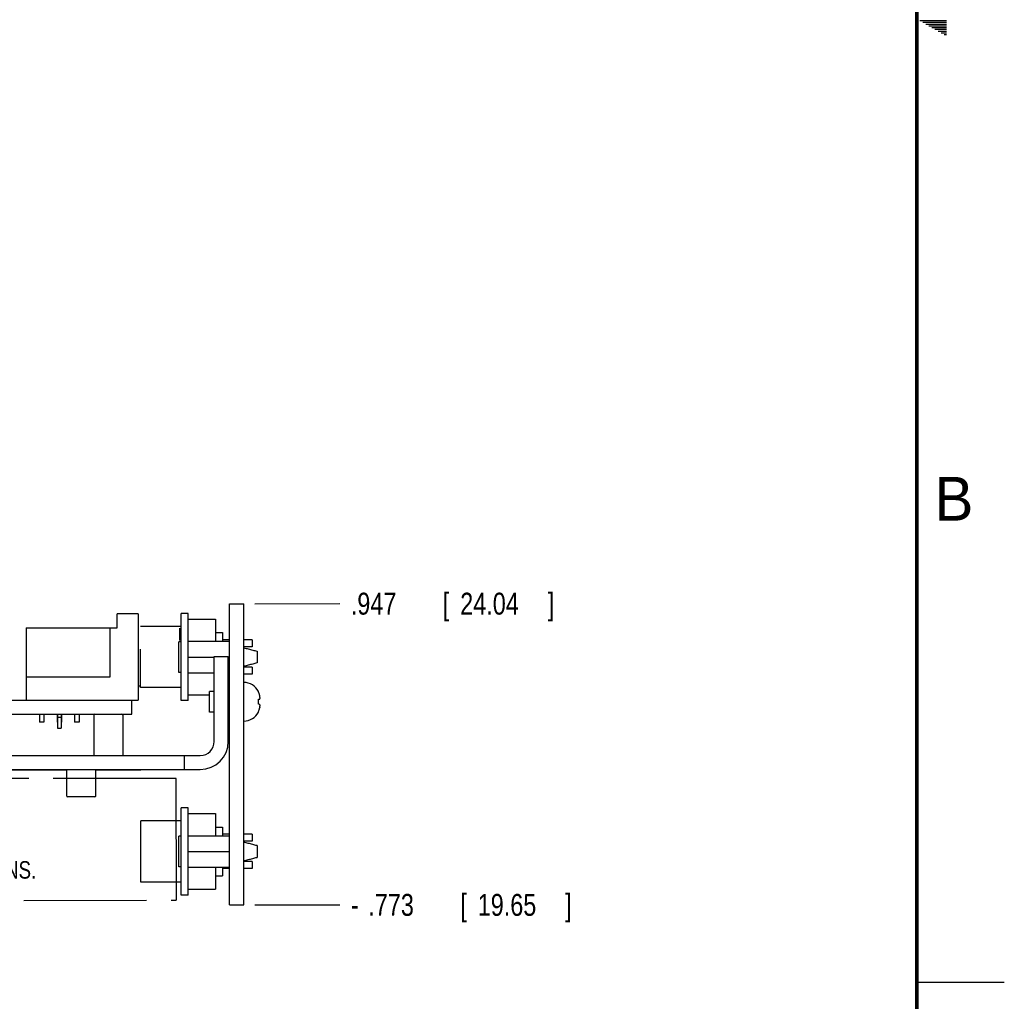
# Model space of a CAD drawing. Header units: inches. Extents: x 0 to 34, y 0 to 22.
# Tile 17 of 32: x 28.4 to 34, y 5.4 to 11. Entities that reach past the tile are written whole.
import ezdxf

# ---------------------------------------------------------------- set-up
doc = ezdxf.new("R2010")
doc.units = ezdxf.units.IN
doc.header["$LTSCALE"] = 1.87
doc.header["$MEASUREMENT"] = 0
doc.linetypes.add('CENTER', pattern=[0.6, 0.375, -0.075, 0.075, -0.075])
doc.layers.get('0').update_dxf_attribs({"linetype": 'CONTINUOUS'})
doc.layers.add('DETAIL', color=7, linetype='CONTINUOUS')
doc.layers.add('DIMENSIONS', color=7, linetype='CONTINUOUS')
doc.styles.get("Standard").update_dxf_attribs({"font": 'txt', "width": 0.8})
doc.dimstyles.new('DIMSTYLE_1', dxfattribs={"dimtxt": 0.125, "dimasz": 0.1875, "dimexe": 0.18, "dimexo": 0.0625, "dimgap": 0.09, "dimtad": 0, "dimtih": 1, "dimtoh": 1, "dimdec": 3, "dimzin": 4, "dimdsep": 46, "dimtxsty": 'STANDARD', "dimblk": '_FILLED', "dimblk1": '_FILLED', "dimblk2": '_FILLED', "dimcen": 0.09, "dimadec": 0, "dimazin": 0, "dimtp": 0.01, "dimtm": 0.01, "dimtfac": 1, "dimtdec": 3, "dimtofl": 0, "dimtmove": 0, "dimatfit": 3, "dimldrblk": '_FILLED', "dimfxl": 1, "dimtolj": 1, "dimtzin": 4, "dimarcsym": 0})

# ---------------------------------------------------------------- blocks, each defined once
blk = doc.blocks.new('*D35')
at = {"layer": 'DIMENSIONS', "color": 2, "linetype": 'CONTINUOUS'}
blk.add_line((29.7184, 5.9405), (30.2045, 5.9406), dxfattribs=at)
at = {"layer": 'DIMENSIONS', "color": 2, "linetype": 'CONTINUOUS', "width": 0.8}
for s, p in [('.773', (30.367, 5.8781)), ('[', (30.892, 5.8781)), ('19.65', (30.992, 5.8781)), (']', (31.492, 5.8781)), ('-', (30.267, 5.8781))]:
    blk.add_text(s, height=0.125, rotation=0.0029, dxfattribs=at).set_placement(p)
blk = doc.blocks.new('_FILLED')
at = {"color": 0, "linetype": 'BYBLOCK'}
blk.add_solid([(0, 0), (-1, 0.174), (-1, -0.174)], dxfattribs=at)
blk = doc.blocks.new('*D36')
at = {"layer": 'DIMENSIONS', "color": 2, "linetype": 'CONTINUOUS'}
blk.add_line((29.7184, 7.6605), (30.2045, 7.6606), dxfattribs=at)
at = {"layer": 'DIMENSIONS', "color": 2, "linetype": 'CONTINUOUS', "width": 0.8}
for s, p in [('.947', (30.267, 7.5981)), ('[', (30.792, 7.5981)), ('24.04', (30.892, 7.5981)), (']', (31.392, 7.5981))]:
    blk.add_text(s, height=0.125, rotation=0.0029, dxfattribs=at).set_placement(p)

msp = doc.modelspace()

# ---------------------------------------------------------------- linework, layer by layer
at = {"color": 2, "linetype": 'CONTINUOUS'}
for p, q in [((33.5173, 10.99), (33.6697, 10.99)), ((33.5347, 10.98), (33.6697, 10.98)), ((33.552, 10.97), (33.6697, 10.97)), ((33.5693, 10.96), (33.6697, 10.96)), ((33.5866, 10.95), (33.6697, 10.95)), ((33.6039, 10.94), (33.6697, 10.94)), ((33.6213, 10.93), (33.6697, 10.93)), ((33.6386, 10.92), (33.6697, 10.92)), ((33.6559, 10.91), (33.6697, 10.91)), ((33.5, 5.5), (34, 5.5))]:
    msp.add_line(p, q, dxfattribs=at)
at = {"color": 7, "linetype": 'CONTINUOUS'}
for p, q in [((29.5739, 7.6605), (29.6559, 7.6605)), ((29.5739, 5.9405), (29.5739, 7.6605)), ((29.6559, 5.9405), (29.6559, 7.6605)), ((29.0519, 7.6027), (28.9319, 7.6027)), ((28.9319, 7.5227), (28.9319, 7.6027)), ((29.0519, 7.6027), (29.0519, 7.1087)), ((29.3379, 7.6042), (29.2989, 7.6042)), ((29.2989, 7.1072), (29.2989, 7.6042)), ((29.3379, 7.1072), (29.3379, 7.6042)), ((29.3379, 7.5717), (29.4949, 7.5717)), ((29.4949, 7.5717), (29.4949, 7.4457)), ((28.4129, 7.5227), (28.9319, 7.5227)), ((28.4129, 7.5227), (28.4129, 7.1087)), ((28.8919, 7.2427), (28.8919, 7.5227)), ((29.2989, 7.5302), (29.0666, 7.5302)), ((29.2879, 7.5202), (29.2879, 7.4509)), ((29.4949, 7.4957), (29.5349, 7.4957)), ((29.5349, 7.4957), (29.5349, 7.4457)), ((29.2989, 7.4432), (29.2839, 7.4432)), ((29.2839, 7.2682), (29.2839, 7.4432)), ((29.3379, 7.4457), (29.5739, 7.4457)), ((29.5739, 7.4537), (29.5349, 7.4537)), ((29.7036, 7.4537), (29.6559, 7.4537)), ((29.7036, 7.4537), (29.7036, 7.4137)), ((29.0666, 7.1812), (29.0666, 7.4011)), ((29.7036, 7.4137), (29.6559, 7.4137)), ((29.7314, 7.3891), (29.7314, 7.3223)), ((29.3379, 7.3557), (29.4869, 7.3557)), ((29.4869, 7.3587), (29.5669, 7.3587)), ((29.5669, 6.8737), (29.5669, 7.3587)), ((29.5669, 7.3557), (29.5739, 7.3557)), ((29.2989, 7.2682), (29.2839, 7.2682)), ((29.3379, 7.2657), (29.4869, 7.2657)), ((29.5669, 7.2657), (29.5739, 7.2657)), ((29.5739, 7.2577), (29.5669, 7.2577)), ((29.7036, 7.2977), (29.6559, 7.2977)), ((29.7036, 7.2577), (29.6559, 7.2577)), ((29.7036, 7.2977), (29.7036, 7.2577)), ((28.4129, 7.2427), (28.8919, 7.2427)), ((29.0519, 7.1912), (29.0666, 7.1912)), ((29.2989, 7.1812), (29.0666, 7.1812)), ((29.4869, 7.1595), (29.4591, 7.1595)), ((29.4591, 7.0414), (29.4591, 7.1595)), ((29.5739, 7.1595), (29.5669, 7.1595)), ((29.7391, 7.1579), (29.7391, 7.1596)), ((23.5469, 7.1087), (29.0519, 7.1087)), ((29.0169, 7.0287), (29.0169, 7.1087)), ((29.3379, 7.1072), (29.2989, 7.1072)), ((29.3379, 7.1397), (29.4591, 7.1397)), ((29.7391, 7.1147), (29.7479, 7.1158)), ((29.7391, 7.0862), (29.7391, 7.1147)), ((29.4869, 7.0414), (29.4591, 7.0414)), ((29.5739, 7.0414), (29.5669, 7.0414)), ((29.7479, 7.0852), (29.7391, 7.0862)), ((29.7391, 7.0413), (29.7391, 7.0431)), ((23.5469, 7.0287), (29.0169, 7.0287)), ((28.4894, 7.0287), (28.4894, 6.9837)), ((28.5144, 6.9837), (28.4894, 6.9837)), ((28.5144, 7.0287), (28.5144, 6.9837)), ((28.5893, 7.0287), (28.5893, 6.9837)), ((28.5919, 6.9837), (28.5893, 6.9837)), ((28.5919, 7.0287), (28.5919, 6.9487)), ((28.5919, 7.0133), (28.6119, 7.0133)), ((28.6119, 7.0287), (28.6119, 6.9487)), ((28.6145, 6.9837), (28.6119, 6.9837)), ((28.6145, 7.0287), (28.6145, 6.9837)), ((28.6893, 7.0287), (28.6893, 6.9837)), ((28.7145, 6.9837), (28.6893, 6.9837)), ((28.7145, 7.0287), (28.7145, 6.9837)), ((28.7992, 7.0234), (28.7992, 6.7937)), ((28.9646, 7.0234), (28.9646, 6.7937)), ((28.5919, 6.9487), (28.6119, 6.9487)), ((29.3169, 6.7137), (29.3169, 6.7937)), ((23.4669, 6.7137), (29.4069, 6.7137)), ((27.5596, 6.7115), (28.6442, 6.7115)), ((28.6269, 6.7137), (28.6269, 6.7115)), ((28.6442, 6.5614), (28.6442, 6.7137)), ((28.8096, 6.5614), (28.8096, 6.7137)), ((28.8096, 6.7115), (29.0669, 6.7115)), ((28.8269, 6.7137), (28.8269, 6.7115)), ((29.0669, 6.7137), (29.0669, 6.7115)), ((28.8057, 6.5575), (28.6482, 6.5575)), ((29.3379, 6.494), (29.2989, 6.494)), ((29.2989, 5.997), (29.2989, 6.494)), ((29.3379, 5.997), (29.3379, 6.494)), ((29.2989, 6.42), (29.0669, 6.42)), ((29.0669, 6.071), (29.0669, 6.42)), ((29.3379, 6.4615), (29.4949, 6.4615)), ((29.4949, 6.4615), (29.4949, 6.3355)), ((29.4949, 6.385), (29.5349, 6.385)), ((29.5349, 6.385), (29.5349, 6.3355)), ((29.2989, 6.333), (29.2839, 6.333)), ((29.2839, 6.158), (29.2839, 6.333)), ((29.3379, 6.3355), (29.5739, 6.3355)), ((29.5739, 6.3435), (29.5349, 6.3435)), ((29.7039, 6.3435), (29.6559, 6.3435)), ((29.7039, 6.3035), (29.6559, 6.3035)), ((29.7039, 6.3435), (29.7039, 6.3035)), ((29.3379, 6.2455), (29.5739, 6.2455)), ((29.7314, 6.2789), (29.7314, 6.2121)), ((29.7039, 6.1875), (29.6559, 6.1875)), ((29.7039, 6.1875), (29.7039, 6.1475)), ((29.2989, 6.158), (29.2839, 6.158)), ((29.3379, 6.1555), (29.5739, 6.1555)), ((29.4949, 6.1555), (29.4949, 6.0295)), ((29.5349, 6.1555), (29.5349, 6.106)), ((29.5739, 6.1475), (29.5349, 6.1475)), ((29.7039, 6.1475), (29.6559, 6.1475)), ((29.4949, 6.106), (29.5349, 6.106)), ((29.2989, 6.071), (29.0669, 6.071)), ((29.3379, 6.0295), (29.4949, 6.0295)), ((29.3379, 5.997), (29.2989, 5.997)), ((29.5739, 5.9405), (29.6559, 5.9405))]:
    msp.add_line(p, q, dxfattribs=at)
at = {"color": 3, "linetype": 'CONTINUOUS'}
for p, q in [((29.4869, 6.8737), (29.4869, 7.3587)), ((23.6269, 6.7937), (29.4069, 6.7937))]:
    msp.add_line(p, q, dxfattribs=at)
at = {"color": 7, "linetype": 'CONTINUOUS', "const_width": 0.02}
msp.add_lwpolyline([(33.5, 0.5), (33.5, 21.5)], dxfattribs=at)
at = {"color": 7, "linetype": 'CONTINUOUS'}
for centre, radius, start, end in [((29.6559, 7.1174), 0.0933, 26.9225, 90), ((29.6559, 7.0836), 0.0933, 270, 333.0775), ((28.8045, 7.0234), 0.00525, 90, 180), ((28.9593, 7.0234), 0.00525, 0, 90), ((29.4069, 6.8737), 0.16, 270, 360), ((28.6482, 6.5614), 0.00394, 180, 270), ((28.8057, 6.5614), 0.00394, 270, 360)]:
    msp.add_arc(centre, radius, start, end, dxfattribs=at)
at = {"color": 3, "linetype": 'CONTINUOUS'}
msp.add_arc((29.4069, 6.8737), 0.08, 270, 360, dxfattribs=at)
at = {"color": 7, "linetype": 'CONTINUOUS'}
for points, knots in [([(29.6559, 7.4083), (29.6643, 7.4062), (29.6813, 7.4021), (29.7065, 7.3957), (29.7232, 7.3913), (29.7314, 7.3891)], [0, 0, 0, 0, 0.331824, 0.674066, 1, 1, 1, 1]), ([(29.7314, 7.3223), (29.7232, 7.32), (29.7065, 7.3156), (29.6813, 7.3093), (29.6643, 7.3051), (29.6559, 7.303)], [0, 0, 0, 0, 0.325927, 0.668172, 1, 1, 1, 1]), ([(29.7479, 7.1295), (29.7477, 7.1306), (29.7473, 7.1328), (29.7466, 7.1364), (29.7457, 7.1402), (29.7445, 7.1443), (29.7431, 7.1486), (29.7413, 7.1532), (29.7399, 7.1563), (29.7391, 7.1579)], [0, 0, 0, 0, 0.110499, 0.231098, 0.36217, 0.504109, 0.657363, 0.822449, 1, 1, 1, 1]), ([(29.7484, 7.1235), (29.7483, 7.1242), (29.7482, 7.1255), (29.7481, 7.1275), (29.7479, 7.1288), (29.7479, 7.1295)], [0, 0, 0, 0, 0.331143, 0.664534, 1, 1, 1, 1]), ([(29.7479, 7.1158), (29.7479, 7.1161), (29.7481, 7.1169), (29.7482, 7.1181), (29.7483, 7.1188), (29.7484, 7.1192)], [0, 0, 0, 0, 0.338026, 0.671267, 1, 1, 1, 1]), ([(29.7485, 7.1208), (29.7485, 7.1211), (29.7484, 7.1217), (29.7484, 7.1226), (29.7484, 7.1232), (29.7484, 7.1235)], [0, 0, 0, 0, 0.33374, 0.667283, 1, 1, 1, 1]), ([(29.7484, 7.1192), (29.7484, 7.1194), (29.7484, 7.1198), (29.7484, 7.1203), (29.7485, 7.1206), (29.7485, 7.1208)], [0, 0, 0, 0, 0.333282, 0.666816, 1, 1, 1, 1]), ([(29.7391, 7.0431), (29.74, 7.0448), (29.7415, 7.0483), (29.7435, 7.0535), (29.7451, 7.0585), (29.7463, 7.0632), (29.7472, 7.0675), (29.7477, 7.0702), (29.7479, 7.0715)], [0, 0, 0, 0, 0.196022, 0.38291, 0.558817, 0.721735, 0.86953, 1, 1, 1, 1]), ([(29.7479, 7.0715), (29.7477, 7.0704), (29.7475, 7.0692), (29.7473, 7.068), (29.7473, 7.0679)], [0, 0, 0, 0, 0.914216, 1, 1, 1, 1]), ([(29.7484, 7.0817), (29.7483, 7.0821), (29.7482, 7.0829), (29.7481, 7.084), (29.7479, 7.0848), (29.7479, 7.0852)], [0, 0, 0, 0, 0.329573, 0.66286, 1, 1, 1, 1]), ([(29.7479, 7.0715), (29.7479, 7.0721), (29.7481, 7.0735), (29.7482, 7.0754), (29.7483, 7.0768), (29.7484, 7.0774)], [0, 0, 0, 0, 0.336351, 0.6697, 1, 1, 1, 1]), ([(29.7485, 7.0801), (29.7485, 7.0803), (29.7484, 7.0807), (29.7484, 7.0812), (29.7484, 7.0816), (29.7484, 7.0817)], [0, 0, 0, 0, 0.333284, 0.66682, 1, 1, 1, 1]), ([(29.7484, 7.0774), (29.7484, 7.0777), (29.7484, 7.0783), (29.7484, 7.0792), (29.7485, 7.0798), (29.7485, 7.0801)], [0, 0, 0, 0, 0.33282, 0.666359, 1, 1, 1, 1]), ([(29.7314, 6.2789), (29.7232, 6.2811), (29.7065, 6.2855), (29.6813, 6.2919), (29.6643, 6.2961), (29.6559, 6.2981)], [0, 0, 0, 0, 0.325927, 0.668171, 1, 1, 1, 1]), ([(29.6559, 6.1928), (29.6643, 6.1949), (29.6813, 6.1991), (29.7065, 6.2055), (29.7232, 6.2099), (29.7314, 6.2121)], [0, 0, 0, 0, 0.331824, 0.674067, 1, 1, 1, 1])]:
    msp.add_open_spline(points, degree=3, knots=knots, dxfattribs=at)
at = {"layer": 'DETAIL', "color": 7, "linetype": 'CENTER'}
for p, q in [((29.2686, 6.6623), (26.1543, 6.6622)), ((29.2708, 5.967), (29.2686, 6.6623)), ((26.1555, 5.9663), (29.2697, 5.9666))]:
    msp.add_line(p, q, dxfattribs=at)

# ---------------------------------------------------------------- texts
at = {"color": 2, "linetype": 'CONTINUOUS'}
msp.add_text('B', height=0.25, dxfattribs=at).set_placement((33.6006, 8.1345))
at = {"layer": 'DETAIL', "color": 2, "linetype": 'CONTINUOUS', "insert": (26.1997, 6.5238), "char_height": 0.1, "width": 2.88, "attachment_point": 1}
msp.add_mtext('SPACE REQUIRED FOR A TYPICAL CRIO\\PMODULE.  PLEASE REFER TO MODULE\\PSPECIFICATIONS FOR EXACT DIMENSIONS.', dxfattribs=at)

# ---------------------------------------------------------------- dimensions: what is measured, and where the dimension line sits
at = {"layer": 'DIMENSIONS', "color": 2, "linetype": 'CONTINUOUS'}
dim = msp.add_ordinate_dim(feature_location=(29.71842, 7.66054), offset=(0.4861, 0.00002), dtype=0, origin=(29.65596, 6.71401), dimstyle='DIMSTYLE_1', dxfattribs=at)
dim.commit()
dim.dimension.update_dxf_attribs({"geometry": '*D36', "text_midpoint": (30.87952, 7.6606)})
dim = msp.add_ordinate_dim(feature_location=(29.71842, 5.94054), offset=(0.4861, 0.00002), dtype=0, origin=(29.65588, 6.71401), text='-<>', dimstyle='DIMSTYLE_1', dxfattribs=at)
dim.commit()
dim.dimension.update_dxf_attribs({"geometry": '*D35', "text_midpoint": (30.92952, 5.9406)})

doc.saveas('drawing.dxf')
